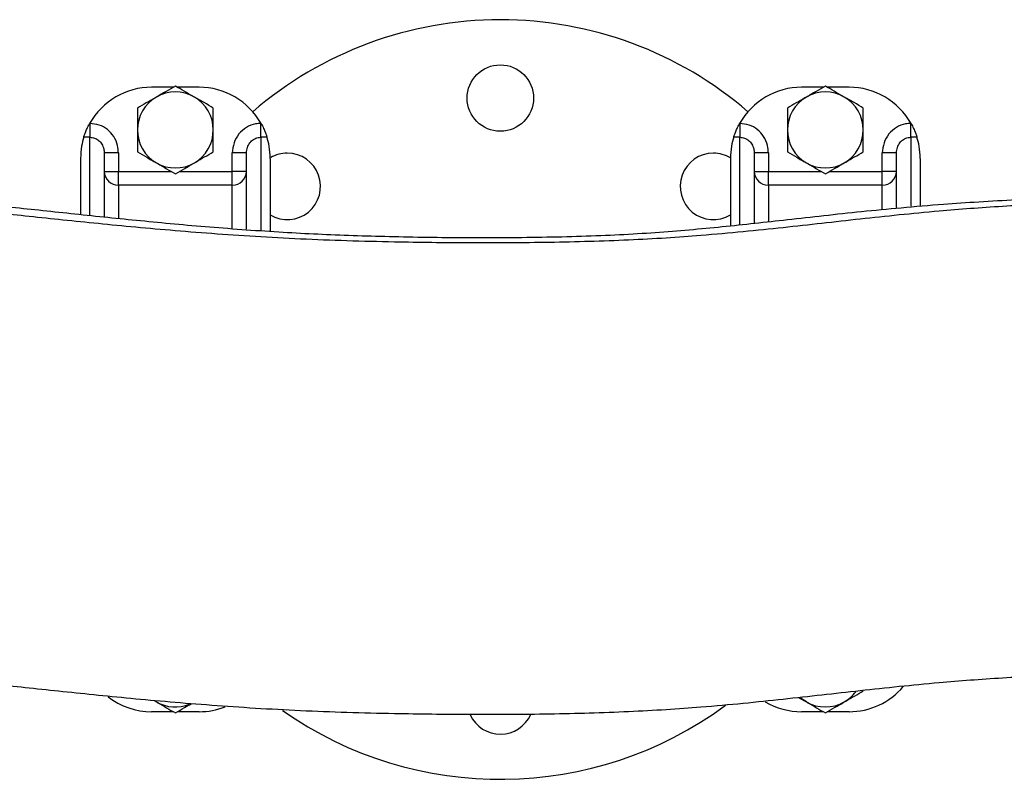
# Model space of a CAD drawing. Header units: millimetres. Extents: x 2 to 591, y 2 to 418.
# Tile 5 of 15: x 226 to 330, y 108 to 188. Entities that reach past the tile are written whole.
import ezdxf

# ---------------------------------------------------------------- set-up
doc = ezdxf.new("R2010")
doc.units = ezdxf.units.MM

msp = doc.modelspace()

# ---------------------------------------------------------------- linework, layer by layer
at = {"color": 7, "linetype": 'Continuous', "lineweight": 25}
for p, q in [((242.22, 180.92), (239.92, 180.92)), ((244.92, 180.92), (242.63, 180.92)), ((310.72, 180.92), (308.42, 180.92)), ((313.42, 180.92), (311.13, 180.92)), ((233.39, 177.11), (233.42, 177.11)), ((233.42, 177.11), (233.42, 175.65)), ((251.42, 175.65), (251.42, 177.11)), ((251.42, 177.11), (251.45, 177.11)), ((301.89, 177.11), (301.92, 177.11)), ((301.92, 177.11), (301.92, 175.65)), ((319.92, 175.65), (319.92, 177.11)), ((319.92, 177.11), (319.95, 177.11)), ((233.42, 175.65), (232.76, 175.65)), ((233.42, 167.46), (233.42, 175.65)), ((252.08, 175.65), (251.42, 175.65)), ((251.42, 175.65), (251.42, 165.83)), ((301.92, 175.65), (301.26, 175.65)), ((301.92, 166.46), (301.92, 175.65)), ((320.58, 175.65), (319.92, 175.65)), ((319.92, 175.65), (319.92, 168.38)), ((232.42, 173.42), (232.42, 167.56)), ((234.92, 174), (234.92, 167.28)), ((236.42, 174), (234.92, 174)), ((236.42, 174), (236.42, 172.05)), ((249.92, 174), (248.42, 174)), ((248.42, 172.05), (248.42, 174)), ((249.92, 165.97), (249.92, 174)), ((252.42, 173.42), (252.42, 165.79)), ((300.92, 173.42), (300.92, 166.39)), ((303.42, 174), (303.42, 166.64)), ((304.92, 174), (303.42, 174)), ((304.92, 174), (304.92, 172.05)), ((318.42, 174), (316.92, 174)), ((316.92, 172.05), (316.92, 174)), ((318.42, 168.24), (318.42, 174)), ((320.92, 173.42), (320.92, 168.42)), ((234.92, 172.05), (236.42, 172.05)), ((236.42, 170.62), (236.42, 172.05)), ((236.42, 172.05), (241.99, 172.05)), ((242.85, 172.05), (248.42, 172.05)), ((248.42, 170.62), (248.42, 172.05)), ((249.92, 172.05), (248.42, 172.05)), ((303.42, 172.05), (304.92, 172.05)), ((304.92, 170.62), (304.92, 172.05)), ((304.92, 172.05), (310.49, 172.05)), ((311.35, 172.05), (316.92, 172.05)), ((318.42, 172.05), (316.92, 172.05)), ((316.92, 170.62), (316.92, 172.05)), ((248.42, 170.62), (236.42, 170.62)), ((236.42, 170.62), (236.42, 167.13)), ((248.42, 166.09), (248.42, 170.62)), ((316.92, 170.62), (304.92, 170.62)), ((304.92, 170.62), (304.92, 166.77)), ((316.92, 168.1), (316.92, 170.62)), ((240.18, 116.32), (240.42, 116.18)), ((240.42, 116.18), (240.25, 116.28)), ((308.14, 116.63), (308.92, 116.18)), ((242.22, 115.15), (239.92, 115.15)), ((244.92, 115.15), (242.63, 115.15)), ((310.72, 115.15), (308.42, 115.15)), ((313.42, 115.15), (311.13, 115.15))]:
    msp.add_line(p, q, dxfattribs=at)
at = {"color": 7, "linetype": 'Continuous', "lineweight": 25, "flags": 128}
msp.add_lwpolyline([(308.92, 116.18), (308.49, 116.47), (308.33, 116.6)], dxfattribs=at)
at = {"color": 7, "linetype": 'Continuous', "lineweight": 25}
msp.add_circle((276.67, 179.78), 3.5, dxfattribs=at)
for centre, radius, start, end in [((276.67, 148.03), 40, 90, 130.7232), ((276.67, 148.03), 40, 49.2768, 90), ((239.92, 173.42), 7.5, 90, 150.5598), ((244.92, 173.42), 7.5, 29.4402, 90), ((308.42, 173.42), 7.5, 90, 150.5598), ((313.42, 173.42), 7.5, 29.4402, 90), ((242.42, 176.42), 4, 120, 180), ((242.42, 176.42), 4, 60, 120), ((242.42, 176.42), 4, 0, 60), ((310.92, 176.42), 4, 120, 180), ((310.92, 176.42), 4, 60, 120), ((310.92, 176.42), 4, 0, 60), ((242.42, 176.42), 4, 180, 240), ((242.42, 176.42), 4, 300, 0), ((310.92, 176.42), 4, 180, 240), ((310.92, 176.42), 4, 300, 0), ((254.22, 170.48), 3.5, 239.0625, 90), ((254.22, 170.48), 3.5, 90, 120.0452), ((299.12, 170.48), 3.5, 90, 300.9375), ((299.12, 170.48), 3.5, 59.057, 90), ((242.42, 176.42), 4, 240, 300), ((310.92, 176.42), 4, 240, 300), ((236.39, 172.08), 1.47, 181.3634, 271.3014), ((248.45, 172.08), 1.47, 268.6986, 358.6366), ((304.89, 172.08), 1.47, 181.3634, 271.3014), ((316.95, 172.08), 1.47, 268.6986, 358.6366), ((313.42, 122.65), 7.5, 270, 319.6278), ((239.92, 122.65), 7.5, 232.3448, 270), ((310.92, 119.65), 4, 300, 323.1211), ((242.42, 119.65), 4, 240, 292.0256), ((244.92, 122.65), 7.5, 270, 291.4927), ((276.67, 148.03), 40, 234.9536, 306.3946), ((308.42, 122.65), 7.5, 239.2907, 270), ((310.92, 119.65), 4, 240, 300), ((276.67, 116.28), 3.5, 204.8133, 336.1786)]:
    msp.add_arc(centre, radius, start, end, dxfattribs=at)
for points, knots in [([(242.42, 181.04), (242.1, 180.85), (241.44, 180.47), (240.76, 180.08), (240.42, 179.88)], [0, 0, 0, 0, 0.495458, 1, 1, 1, 1]), ([(244.42, 179.88), (244.37, 179.91), (244.01, 180.12), (243.34, 180.51), (242.73, 180.86), (242.42, 181.04)], [0, 0, 0, 0, 0.070086, 0.530782, 1, 1, 1, 1]), ([(310.92, 181.04), (310.6, 180.85), (309.94, 180.47), (309.26, 180.08), (308.92, 179.88)], [0, 0, 0, 0, 0.495458, 1, 1, 1, 1]), ([(312.92, 179.88), (312.87, 179.91), (312.51, 180.12), (311.84, 180.51), (311.23, 180.86), (310.92, 181.04)], [0, 0, 0, 0, 0.070086, 0.530782, 1, 1, 1, 1]), ([(240.42, 179.88), (240.37, 179.86), (240.01, 179.65), (239.34, 179.26), (238.73, 178.91), (238.42, 178.73)], [0, 0, 0, 0, 0.070086, 0.530782, 1, 1, 1, 1]), ([(246.42, 178.73), (246.1, 178.92), (245.44, 179.3), (244.76, 179.69), (244.42, 179.88)], [0, 0, 0, 0, 0.495458, 1, 1, 1, 1]), ([(308.92, 179.88), (308.87, 179.86), (308.51, 179.65), (307.84, 179.26), (307.23, 178.91), (306.92, 178.73)], [0, 0, 0, 0, 0.070086, 0.530782, 1, 1, 1, 1]), ([(314.92, 178.73), (314.6, 178.92), (313.94, 179.3), (313.26, 179.69), (312.92, 179.88)], [0, 0, 0, 0, 0.495458, 1, 1, 1, 1]), ([(238.42, 178.73), (238.42, 178.13), (238.42, 177.37), (238.42, 176.59), (238.42, 176.42)], [0, 0, 0, 0, 0.785622, 1, 1, 1, 1]), ([(246.42, 176.42), (246.42, 176.59), (246.42, 177.37), (246.42, 178.13), (246.42, 178.73)], [0, 0, 0, 0, 0.214378, 1, 1, 1, 1]), ([(306.92, 178.73), (306.92, 178.13), (306.92, 177.37), (306.92, 176.59), (306.92, 176.42)], [0, 0, 0, 0, 0.785622, 1, 1, 1, 1]), ([(314.92, 176.42), (314.92, 176.59), (314.92, 177.37), (314.92, 178.13), (314.92, 178.73)], [0, 0, 0, 0, 0.214378, 1, 1, 1, 1]), ([(232.76, 175.65), (232.78, 175.71), (232.81, 175.82), (232.94, 176.16), (233.11, 176.58), (233.28, 176.91), (233.38, 177.09), (233.39, 177.11)], [0, 0, 0, 0, 0.235457, 0.47073, 0.711238, 0.968102, 1, 1, 1, 1]), ([(236.42, 174), (236.4, 174.26), (236.36, 174.87), (235.97, 175.75), (235.29, 176.5), (234.41, 177.01), (233.75, 177.07), (233.42, 177.11)], [0, 0, 0, 0, 0.166032, 0.380595, 0.588812, 0.794359, 1, 1, 1, 1]), ([(238.42, 176.42), (238.42, 175.79), (238.42, 175), (238.42, 174.25), (238.42, 174.11)], [0, 0, 0, 0, 0.811304, 1, 1, 1, 1]), ([(246.42, 174.11), (246.42, 174.25), (246.42, 175), (246.42, 175.79), (246.42, 176.42)], [0, 0, 0, 0, 0.188696, 1, 1, 1, 1]), ([(251.42, 177.11), (251.23, 177.1), (250.71, 177.06), (249.87, 176.73), (249.07, 176.03), (248.53, 175.08), (248.46, 174.36), (248.42, 174)], [0, 0, 0, 0, 0.1170002, 0.3294906, 0.5496585, 0.7749199, 1, 1, 1, 1]), ([(251.45, 177.11), (251.55, 176.93), (251.73, 176.58), (251.93, 176.11), (252.04, 175.79), (252.07, 175.69), (252.08, 175.65)], [0, 0, 0, 0, 0.28309, 0.567285, 0.824343, 1, 1, 1, 1]), ([(301.26, 175.65), (301.28, 175.71), (301.31, 175.82), (301.44, 176.16), (301.61, 176.58), (301.78, 176.91), (301.88, 177.09), (301.89, 177.11)], [0, 0, 0, 0, 0.235457, 0.47073, 0.711238, 0.968102, 1, 1, 1, 1]), ([(304.92, 174), (304.9, 174.26), (304.86, 174.87), (304.47, 175.75), (303.79, 176.5), (302.91, 177.01), (302.25, 177.07), (301.92, 177.11)], [0, 0, 0, 0, 0.166032, 0.380595, 0.588812, 0.794359, 1, 1, 1, 1]), ([(306.92, 176.42), (306.92, 175.79), (306.92, 175), (306.92, 174.25), (306.92, 174.11)], [0, 0, 0, 0, 0.811304, 1, 1, 1, 1]), ([(314.92, 174.11), (314.92, 174.25), (314.92, 175), (314.92, 175.79), (314.92, 176.42)], [0, 0, 0, 0, 0.188696, 1, 1, 1, 1]), ([(319.92, 177.11), (319.73, 177.1), (319.21, 177.06), (318.37, 176.73), (317.57, 176.03), (317.03, 175.08), (316.96, 174.36), (316.92, 174)], [0, 0, 0, 0, 0.117, 0.329491, 0.549659, 0.77492, 1, 1, 1, 1]), ([(319.95, 177.11), (320.05, 176.93), (320.23, 176.58), (320.43, 176.11), (320.54, 175.79), (320.57, 175.69), (320.58, 175.65)], [0, 0, 0, 0, 0.28309, 0.567285, 0.824343, 1, 1, 1, 1]), ([(232.76, 175.65), (232.68, 175.37), (232.5, 174.78), (232.45, 173.88), (232.42, 173.42)], [0, 0, 0, 0, 0.4967252, 1, 1, 1, 1]), ([(233.42, 175.65), (233.59, 175.64), (233.92, 175.6), (234.36, 175.33), (234.7, 174.93), (234.89, 174.46), (234.91, 174.14), (234.92, 174)], [0, 0, 0, 0, 0.19645, 0.396229, 0.604372, 0.825405, 1, 1, 1, 1]), ([(249.92, 174), (249.94, 174.19), (249.97, 174.57), (250.24, 175.08), (250.64, 175.45), (251.06, 175.63), (251.33, 175.65), (251.42, 175.65)], [0, 0, 0, 0, 0.236072, 0.466085, 0.683749, 0.888415, 1, 1, 1, 1]), ([(252.42, 173.42), (252.39, 173.87), (252.34, 174.78), (252.17, 175.36), (252.08, 175.65)], [0, 0, 0, 0, 0.496426, 1, 1, 1, 1]), ([(301.26, 175.65), (301.18, 175.37), (301, 174.78), (300.95, 173.88), (300.92, 173.42)], [0, 0, 0, 0, 0.4967252, 1, 1, 1, 1]), ([(301.92, 175.65), (302.09, 175.64), (302.42, 175.6), (302.86, 175.33), (303.2, 174.93), (303.39, 174.46), (303.41, 174.14), (303.42, 174)], [0, 0, 0, 0, 0.19645, 0.396229, 0.604372, 0.825405, 1, 1, 1, 1]), ([(318.42, 174), (318.44, 174.19), (318.47, 174.57), (318.74, 175.08), (319.14, 175.45), (319.56, 175.63), (319.83, 175.65), (319.92, 175.65)], [0, 0, 0, 0, 0.236072, 0.466085, 0.683749, 0.888415, 1, 1, 1, 1]), ([(320.92, 173.42), (320.89, 173.87), (320.84, 174.78), (320.67, 175.36), (320.58, 175.65)], [0, 0, 0, 0, 0.496426, 1, 1, 1, 1]), ([(238.42, 174.11), (238.75, 173.92), (239.4, 173.54), (240.08, 173.15), (240.42, 172.96)], [0, 0, 0, 0, 0.495458, 1, 1, 1, 1]), ([(244.42, 172.96), (244.47, 172.98), (244.83, 173.19), (245.5, 173.58), (246.11, 173.93), (246.42, 174.11)], [0, 0, 0, 0, 0.070086, 0.530782, 1, 1, 1, 1]), ([(306.92, 174.11), (307.25, 173.92), (307.9, 173.54), (308.58, 173.15), (308.92, 172.96)], [0, 0, 0, 0, 0.495458, 1, 1, 1, 1]), ([(312.92, 172.96), (312.97, 172.98), (313.33, 173.19), (314, 173.58), (314.61, 173.93), (314.92, 174.11)], [0, 0, 0, 0, 0.070086, 0.530782, 1, 1, 1, 1]), ([(240.42, 172.96), (240.47, 172.93), (240.83, 172.72), (241.5, 172.33), (242.11, 171.98), (242.42, 171.8)], [0, 0, 0, 0, 0.070086, 0.530782, 1, 1, 1, 1]), ([(242.42, 171.8), (242.75, 171.99), (243.4, 172.37), (244.08, 172.76), (244.42, 172.96)], [0, 0, 0, 0, 0.495458, 1, 1, 1, 1]), ([(308.92, 172.96), (308.97, 172.93), (309.33, 172.72), (310, 172.33), (310.61, 171.98), (310.92, 171.8)], [0, 0, 0, 0, 0.070086, 0.530782, 1, 1, 1, 1]), ([(310.92, 171.8), (311.25, 171.99), (311.9, 172.37), (312.58, 172.76), (312.92, 172.96)], [0, 0, 0, 0, 0.495458, 1, 1, 1, 1]), ([(177.5, 169.43), (184.57, 169.43), (192.44, 169.43), (201.1, 169.43), (203.48, 169.43), (205.86, 169.43), (208.27, 169.43), (210.73, 169.38), (213.19, 169.28), (215.84, 169.12), (218.68, 168.9), (221.71, 168.63), (224.84, 168.32), (228.08, 167.99), (231.42, 167.63), (234.83, 167.27), (238.31, 166.92), (241.85, 166.57), (245.54, 166.25), (249.34, 165.95), (253.14, 165.69), (256.92, 165.48), (260.65, 165.33), (264.5, 165.21), (268.49, 165.13), (272.61, 165.09), (276.84, 165.08), (281.07, 165.13), (285.25, 165.23), (289.28, 165.39), (293.07, 165.62), (296.65, 165.91), (300.11, 166.24), (303.53, 166.6), (307.06, 167), (310.77, 167.41), (314.72, 167.84), (318.88, 168.24), (323, 168.59), (327.07, 168.87), (331.04, 169.09), (335.3, 169.26), (339.7, 169.37), (344.21, 169.43), (348.72, 169.43), (353.32, 169.43), (357.93, 169.43), (362.54, 169.43), (367.15, 169.43), (371.76, 169.43), (374.83, 169.43), (376.36, 169.43)], [0, 0, 0, 0, 0.093826, 0.104357, 0.114889, 0.12542, 0.135958, 0.146783, 0.158369, 0.170967, 0.187064, 0.204642, 0.223569, 0.243654, 0.264672, 0.286392, 0.307307, 0.328461, 0.349697, 0.370849, 0.391418, 0.409497, 0.427034, 0.444516, 0.46239, 0.480794, 0.499504, 0.51833, 0.537178, 0.556072, 0.57522, 0.594993, 0.615576, 0.63693, 0.65891, 0.683534, 0.708435, 0.733406, 0.758334, 0.777915, 0.797601, 0.817598, 0.838211, 0.857464, 0.877693, 0.898077, 0.918462, 0.938846, 0.959231, 0.979615, 1, 1, 1, 1]), ([(177.5, 168.89), (183.82, 168.89), (190.84, 168.89), (198.57, 168.89), (200.69, 168.89), (202.82, 168.89), (204.95, 168.89), (206.81, 168.9), (208.42, 168.89), (209.85, 168.85), (211.42, 168.78), (213.18, 168.67), (215.12, 168.52), (217.46, 168.32), (220.2, 168.06), (223.33, 167.74), (226.65, 167.38), (230.15, 167.01), (233.84, 166.63), (237.74, 166.25), (241.86, 165.88), (246.21, 165.53), (250.77, 165.21), (255.54, 164.96), (260.47, 164.77), (265.12, 164.65), (269.47, 164.58), (273.51, 164.55), (277.67, 164.56), (281.88, 164.6), (286.09, 164.7), (290.24, 164.85), (294.17, 165.06), (298.22, 165.36), (302.31, 165.73), (306.5, 166.16), (310.55, 166.61), (314.57, 167.07), (318.64, 167.5), (322.5, 167.87), (326.15, 168.17), (329.55, 168.41), (333.11, 168.6), (336.55, 168.74), (339.83, 168.83), (342.97, 168.88), (346.41, 168.9), (350.12, 168.89), (354.02, 168.89), (362.77, 168.89), (370.22, 168.89), (376.36, 168.89)], [0, 0, 0, 0, 0.083771, 0.093173, 0.102576, 0.111979, 0.121382, 0.130785, 0.136679, 0.142756, 0.150277, 0.159334, 0.169845, 0.181681, 0.199274, 0.218629, 0.239425, 0.261366, 0.284184, 0.307643, 0.331549, 0.355762, 0.379952, 0.4035, 0.426442, 0.449293, 0.466769, 0.484739, 0.503103, 0.521794, 0.540798, 0.56015, 0.579806, 0.599221, 0.624931, 0.650812, 0.676831, 0.702773, 0.728365, 0.753354, 0.771614, 0.789481, 0.807091, 0.824718, 0.838143, 0.85204, 0.86667, 0.883873, 0.901169, 0.918464, 1, 1, 1, 1]), ([(376.36, 119.18), (368.54, 119.18), (359.49, 119.18), (349.25, 119.18), (345.8, 119.18), (342.59, 119.16), (339.66, 119.11), (336.49, 119.02), (333.11, 118.89), (329.55, 118.69), (326.15, 118.46), (322.5, 118.16), (318.64, 117.79), (314.57, 117.35), (310.55, 116.9), (306.5, 116.45), (302.31, 116.01), (298.22, 115.64), (294.17, 115.35), (290.24, 115.14), (286.09, 114.98), (281.88, 114.89), (277.67, 114.84), (273.51, 114.84), (269.47, 114.87), (265.12, 114.94), (260.47, 115.05), (255.54, 115.24), (250.77, 115.5), (246.21, 115.81), (241.86, 116.16), (237.74, 116.53), (233.84, 116.92), (230.15, 117.3), (226.65, 117.67), (223.33, 118.02), (220.2, 118.34), (217.46, 118.6), (215.12, 118.8), (213.18, 118.95), (211.41, 119.06), (209.75, 119.14), (207.93, 119.19), (205.73, 119.18), (203.21, 119.18), (200.5, 119.18), (197.8, 119.18), (195.09, 119.18), (188.33, 119.18), (182.46, 119.18), (177.5, 119.18)], [0, 0, 0, 0, 0.103773, 0.12008, 0.135903, 0.149582, 0.162637, 0.175285, 0.192912, 0.210522, 0.228389, 0.246649, 0.271638, 0.29723, 0.323172, 0.349191, 0.375072, 0.400782, 0.420197, 0.439853, 0.459205, 0.478209, 0.4969, 0.515264, 0.533234, 0.55071, 0.573561, 0.596503, 0.620052, 0.644242, 0.668454, 0.692361, 0.715819, 0.738637, 0.760578, 0.781375, 0.80073, 0.818322, 0.830158, 0.84067, 0.849726, 0.857248, 0.864752, 0.874344, 0.886311, 0.898278, 0.910246, 0.922213, 0.93418, 1, 1, 1, 1]), ([(312.92, 116.18), (312.97, 116.21), (313.33, 116.42), (314, 116.81), (314.61, 117.16), (314.92, 117.34)], [0, 0, 0, 0, 0.070086, 0.530782, 1, 1, 1, 1]), ([(240.42, 116.18), (240.47, 116.15), (240.83, 115.95), (241.5, 115.56), (242.11, 115.2), (242.42, 115.03)], [0, 0, 0, 0, 0.070086, 0.530782, 1, 1, 1, 1]), ([(242.42, 115.03), (242.75, 115.21), (243.29, 115.53), (243.86, 115.86), (244.09, 115.99)], [0, 0, 0, 0, 0.592468, 1, 1, 1, 1]), ([(308.92, 116.18), (308.97, 116.15), (309.33, 115.95), (310, 115.56), (310.61, 115.2), (310.92, 115.03)], [0, 0, 0, 0, 0.070086, 0.530782, 1, 1, 1, 1]), ([(310.92, 115.03), (311.25, 115.21), (311.9, 115.59), (312.58, 115.98), (312.92, 116.18)], [0, 0, 0, 0, 0.495458, 1, 1, 1, 1])]:
    msp.add_open_spline(points, degree=3, knots=knots, dxfattribs=at)

doc.saveas('drawing.dxf')
